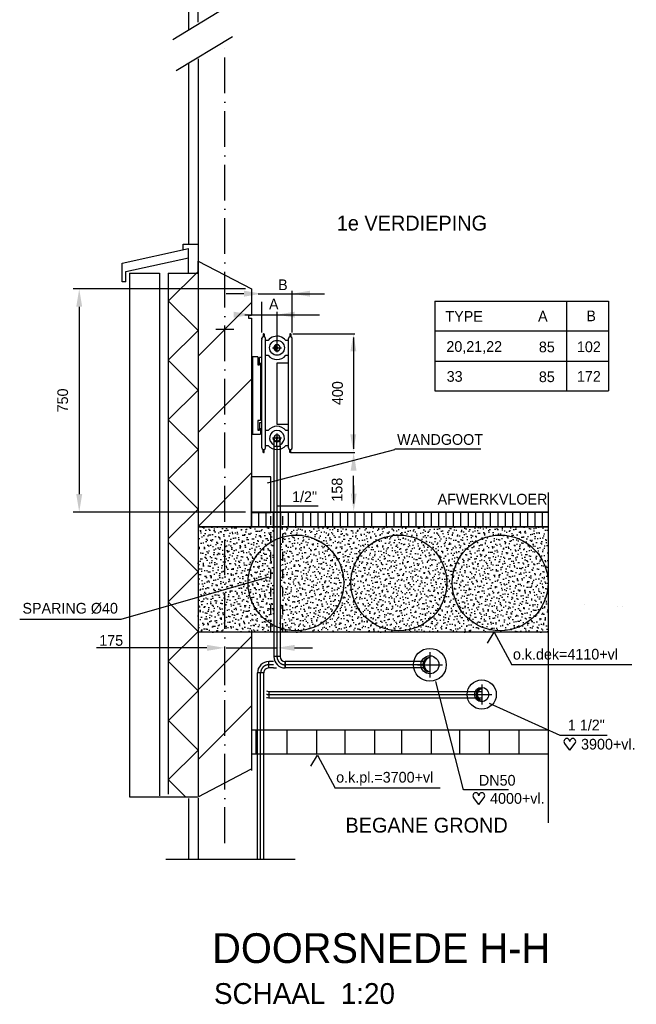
# Model space of a CAD drawing. Extents: x -39327 to 109237, y 358172 to 442272.
# Tile 11 of 96: x -7724 to 2647, y 408876 to 425425. Entities that reach past the tile are written whole.
import ezdxf

# ---------------------------------------------------------------- set-up
doc = ezdxf.new("R2010")
doc.units = 0
doc.header["$LTSCALE"] = 100
for name, pattern in [('2322107', [2000, 1000, 1000]), ('CENTER2', [11.25, 7.5, -1.25, 1.25, -1.25]), ('CENTER4', [5, 3.125, -0.625, 0.625, -0.625]), ('DASHDOT', [9, 6, -1.5, 0, -1.5]), ('DASHED', [3, 1.5, -1.5]), ('HIDDEN2', [4.7625, 3.175, -1.5875])]:
    doc.linetypes.add(name, pattern=pattern)
doc.layers.get('0').update_dxf_attribs({"linetype": 'CONTINUOUS'})
doc.layers.get('DEFPOINTS').update_dxf_attribs({"linetype": 'CONTINUOUS'})
for name, color, linetype in [('AL$7----_STRAMIEN', 1, 'DASHDOT'), ('BL$4----', 7, 'CONTINUOUS'), ('BOUW', 8, 'CONTINUOUS'), ('WL561---', 4, 'CONTINUOUS'), ('WL561---_AANVOER', 4, 'CONTINUOUS'), ('WL561---_HARTLIJN', 7, 'CONTINUOUS'), ('WL570---', 3, 'CONTINUOUS'), ('WL570---_HARTLIJN', 1, 'CONTINUOUS'), ('WL570---_RETOUR', 3, 'CONTINUOUS'), ('WM561---', 1, 'CONTINUOUS'), ('WM570---', 1, 'CONTINUOUS')]:
    doc.layers.add(name, color=color, linetype=linetype)
doc.styles.add('BURO-018', font='BUROFONT.shx', dxfattribs={"height": 180})
doc.styles.add('BURO-025', font='BUROFONT.shx', dxfattribs={"height": 250})
doc.styles.add('BURO-035', font='BUROFONT.shx', dxfattribs={"height": 350})
doc.styles.add('BURO-050', font='BUROFONT.shx', dxfattribs={"height": 500})
doc.dimstyles.new('CEES', dxfattribs={"dimscale": 100, "dimtxt": 3, "dimasz": 3, "dimexe": 1, "dimexo": 1, "dimgap": 1.5, "dimtad": 0, "dimdec": 0, "dimzin": 0, "dimtxsty": 'BURO-018', "dimcen": -3, "dimdle": 1.25, "dimclrd": 1, "dimclre": 1, "dimclrt": 1, "dimazin": 3, "dimtfac": 0.75, "dimtdec": 0, "dimtofl": 0, "dimtmove": 0, "dimatfit": 3, "dimtvp": 1.5, "dimtolj": 1, "dimtzin": 0})
pattern_1 = [(17, (241708.734, -1137914.75), (30.944946, 95.793131), [0, -97.92, -55.44, 0, -80.64]), (48, (241708.734, -1137914.746), (-22.098695, 97.4061994), [0, -96.96, 0, -98.88, 0, -79.68]), (71, (241708.734, -1137914.746), (-57.4938922, 80.715686), [0, -96, 0, -57.6, -78.96])]

# ---------------------------------------------------------------- blocks, each defined once
blk = doc.blocks.new('TR-L-15')
at = {"color": 0, "linetype": 'CONTINUOUS'}
for p, q in [((-0.5, 10.65), (0.5, 10.65)), ((-0.5, -10.65), (0.5, -10.65))]:
    blk.add_line(p, q, dxfattribs=at)
at = {"layer": 'WL561---_HARTLIJN', "linetype": 'CENTER2'}
blk.add_line((-0.5, 0), (0.5, 0), dxfattribs=at)
blk = doc.blocks.new('TR-B3-1-155A1B')
at = {"color": 0, "linetype": 'CONTINUOUS'}
for p, q in [((-27.5, 10.65), (-27.5, -10.65)), ((-10.65, 27.5), (10.65, 27.5))]:
    blk.add_line(p, q, dxfattribs=at)
for radius in [16.85, 38.15]:
    blk.add_arc((-27.5, 27.5), radius, 270, 0, dxfattribs=at)
at = {"layer": 'WL561---_HARTLIJN', "linetype": 'CENTER4'}
blk.add_arc((-27.5, 27.5), 27.5, 270, 0, dxfattribs=at)
blk = doc.blocks.new('TR-B3--1-155A1B')
at = {"color": 0, "linetype": 'CONTINUOUS'}
for p, q in [((-27.5, -10.65), (-27.5, 10.65)), ((-10.65, -27.5), (10.65, -27.5))]:
    blk.add_line(p, q, dxfattribs=at)
for radius in [38.15, 16.85]:
    blk.add_arc((-27.5, -27.5), radius, 0, 90, dxfattribs=at)
at = {"layer": 'WL561---_HARTLIJN', "linetype": 'CENTER4'}
blk.add_arc((-27.5, -27.5), 27.5, 0, 90, dxfattribs=at)
blk = doc.blocks.new('TR-LB1')
at = {"color": 0, "linetype": 'BYBLOCK'}
blk.add_line((0, 0.5), (0, -0.5), dxfattribs=at)
blk = doc.blocks.new('*D327')
at = {"color": 1, "linetype": 'BYBLOCK'}
for p, q in [((-43408, 313867), (-46306, 313867)), ((-46206, 313567), (-46206, 310417)), ((-43408, 310117), (-46306, 310117))]:
    blk.add_line(p, q, dxfattribs=at)
for points in [[(-46256, 313567), (-46156, 313567), (-46206, 313867)], [(-46256, 310417), (-46156, 310417), (-46206, 310117)]]:
    blk.add_solid(points, dxfattribs=at)
at = {"layer": 'DEFPOINTS', "color": 0, "linetype": 'BYBLOCK'}
for p in [(-43308, 313867), (-46206, 310117), (-43308, 310117)]:
    blk.add_point(p, dxfattribs=at)
at = {"color": 1, "linetype": 'BYBLOCK', "insert": (-46483, 311992), "char_height": 180, "attachment_point": 5, "rotation": 90, "style": 'BURO-018'}
blk.add_mtext('\\A1;750', dxfattribs=at)
blk = doc.blocks.new('TR-B3HSU-1-155A1B0')
at = {"color": 0, "linetype": 'CONTINUOUS'}
for p, q in [((0, 10.65), (-27.5, 10.65)), ((-27.5, 10.65), (-27.5, -10.65)), ((-27.5, -10.65), (0, -10.65))]:
    blk.add_line(p, q, dxfattribs=at)
at = {"layer": 'WL561---_HARTLIJN', "linetype": 'CENTER4'}
for p, q in [((-27.5, 0), (0, 0)), ((0, 14.91), (0, -14.91))]:
    blk.add_line(p, q, dxfattribs=at)
blk = doc.blocks.new('TR-LUZ')
at = {"color": 0, "linetype": 'HIDDEN2'}
for centre, radius, start, end in [((0, 0), 0.5, 90, 270), ((0, 0), 0.4, 90, 270), ((0.09, 0), 0.411, 103.2521, 256.7479), ((0, 0), 0.5, 270, 90)]:
    blk.add_arc(centre, radius, start, end, dxfattribs=at)
at = {"layer": 'WL570---_HARTLIJN', "linetype": 'CENTER4'}
for p, q in [((-0.7, 0), (0.7, 0)), ((0, 0.7), (0, -0.7))]:
    blk.add_line(p, q, dxfattribs=at)
blk = doc.blocks.new('TR-LIZ')
at = {"color": 0, "linetype": 'CONTINUOUS'}
blk.add_circle((0, 0), 0.5, dxfattribs=at)
for centre, radius, start, end in [((0, 0), 0.4, 90, 270), ((0.017, 0), 0.4, 92.4503, 267.5497), ((0.035, 0), 0.402, 95.0009, 264.9991), ((0.054, 0), 0.404, 97.6518, 262.3482), ((0.073, 0), 0.407, 100.4024, 259.5976), ((0.094, 0), 0.411, 103.2521, 256.7479)]:
    blk.add_arc(centre, radius, start, end, dxfattribs=at)
at = {"layer": 'WL570---_HARTLIJN', "linetype": 'CENTER4'}
for p, q in [((0, 0.7), (0, -0.7)), ((-0.7, 0), (0.7, 0))]:
    blk.add_line(p, q, dxfattribs=at)
blk = doc.blocks.new('HART')
at = {"color": 1}
for q in [(-39.7, 52.4), (39.7, 52.4)]:
    blk.add_line((0, 0), q, dxfattribs=at)
for centre, start, end in [((-22.1, 65.7), 0, 217.18669), ((22.1, 65.7), 322.81331, 180)]:
    blk.add_arc(centre, 22.1, start, end, dxfattribs=at)

msp = doc.modelspace()

# ---------------------------------------------------------------- hatches: boundary and pattern name
at = {"layer": 'WL570---'}
h = msp.add_hatch(dxfattribs=at)
h.set_pattern_fill('GESTORT', color=8, scale=6, style=0, pattern_type=2)
h.set_pattern_definition(pattern_1)
h.paths.add_polyline_path([(-4724.6, 415132.2), (-3450.3, 415132.2), (-3450.3, 415244.2, -0.2795122), (-3883.1, 415958.1, -0.2795122), (-3450.3, 416671.9), (-3450.3, 416899.8), (-4724.6, 416899.8)])
h = msp.add_hatch(dxfattribs=at)
h.set_pattern_fill('GESTORT', color=8, scale=6, style=0, pattern_type=2)
h.set_pattern_definition(pattern_1)
h.paths.add_polyline_path([(-3343.8, 415198.1, 0.5165145), (-2273.1, 415958.1, 0.5165145), (-3343.8, 416718)], flags=16)
h.paths.add_polyline_path([(-2273.1, 415958.1, -0.5165145), (-3343.8, 415198.1), (-3343.8, 415132.2), (1170.5, 415132.2), (1170.5, 416899.8), (-3343.8, 416899.8), (-3343.8, 416718, -0.5165145)])
h.paths.add_polyline_path([(-542.4, 415958.1, -1), (-2152.4, 415958.1, -1)], flags=16)
h.paths.add_polyline_path([(1161.6, 415958.1, -1), (-448.4, 415958.1, -1)], flags=16)
h.paths.add_polyline_path([(1161.6, 415958.1, 1), (-448.4, 415958.1, 1)], flags=0)
h.paths.add_polyline_path([(-542.4, 415958.1, 1), (-2152.4, 415958.1, 1)], flags=0)
h = msp.add_hatch(dxfattribs=at)
h.set_pattern_fill('GESTORT', color=8, scale=6, style=0, pattern_type=2)
h.set_pattern_definition(pattern_1)
h.paths.add_polyline_path([(-3450.3, 416671.9, 0.2795122), (-3883.1, 415958.1, 0.2795122), (-3450.3, 415244.2)])

# ---------------------------------------------------------------- linework, layer by layer
at = {"color": 1, "linetype": 'BYBLOCK'}
for p, q in [((-3142, 420165.6), (-3142, 420869.5)), ((-3952, 420819.2), (-4252, 420819.2)), ((-3711.7, 420819.2), (-2597.4, 420819.2)), ((-3652, 420165.6), (-3652, 420683.6)), ((-3938, 420466.7), (-2684.3, 420466.7)), ((-3397, 420512.1), (-3397, 419966.8)), ((-4124.6, 420216.7), (-4424.6, 420216.7)), ((-3130.1, 420145.6), (-2087.6, 420145.6)), ((-2107.6, 420085.6), (-2107.6, 418209.8)), ((-3164.1, 418149.8), (-2087.6, 418149.8)), ((-2107.9, 417460.6), (-2107.9, 417760.6)), ((-3397, 417581.7), (-3397, 417036.5)), ((-2107.9, 417593.9), (-2107.9, 417293.9)), ((-3062, 417149.8), (-2529.9, 417149.8)), ((-4574.6, 414866.9), (-6434.6, 414866.9)), ((-4274.6, 414240.2), (-4274.6, 414812.6)), ((-3099.6, 414866.9), (-2799.6, 414866.9))]:
    msp.add_line(p, q, dxfattribs=at)
at = {"color": 0, "linetype": 'HIDDEN2'}
msp.add_arc((-3397, 418395), 53.2, 180, 360, dxfattribs=at)
at = {"color": 1, "linetype": 'BYBLOCK'}
for points in [[(-3952, 420869.2), (-3952, 420769.2), (-3652, 420819.2)], [(-2842, 420869.2), (-2842, 420769.2), (-3142, 420819.2)], [(-4124.6, 420516.7), (-4124.6, 420416.7), (-3824.6, 420466.7)], [(-3097, 420516.7), (-3097, 420416.7), (-3397, 420466.7)], [(-2161.7, 419848.1), (-2061.7, 419848.1), (-2111.7, 420148.1)], [(-2163.5, 418457.4), (-2063.5, 418457.4), (-2113.5, 418157.4)], [(-2157.9, 417843.9), (-2057.9, 417843.9), (-2107.9, 418143.9)], [(-2156.3, 417460.6), (-2056.3, 417460.6), (-2106.3, 417160.6)], [(-4574.6, 414916.9), (-4574.6, 414816.9), (-4274.6, 414866.9)], [(-3099.6, 414916.9), (-3099.6, 414816.9), (-3399.6, 414866.9)]]:
    msp.add_solid(points, dxfattribs=at)
at = {"layer": 'AL$7----_STRAMIEN', "color": 1}
msp.add_line((-4274.6, 411586.7), (-4274.6, 425061.3), dxfattribs=at)
at = {"layer": 'AL$7----_STRAMIEN', "color": 2, "linetype": 'DASHED'}
for p, q in [((-3499.6, 415131.8), (-3499.6, 417149.4)), ((-3299.6, 415131.8), (-3299.6, 417149.4))]:
    msp.add_line(p, q, dxfattribs=at)
at = {"layer": 'BL$4----', "color": 8, "linetype": 'CONTINUOUS'}
for p, q in [((-4884.9, 428400.9), (-4884.9, 425261.8)), ((-4724.6, 428457.4), (-4727.7, 425380.8)), ((-5150.3, 425091.2), (-4147.4, 425700.3)), ((-5092.2, 424568.7), (-4147.4, 425142.5)), ((-4886.8, 424701), (-4886.8, 421664.1)), ((-4724.6, 424769.1), (-4724.6, 412376.9)), ((-6000.6, 421330.4), (-4884.9, 421578.2)), ((-4974.9, 421649.4), (-4732, 421649.4)), ((-4974.9, 421559.4), (-4974.9, 421649.4)), ((-4884.9, 421424.6), (-4884.9, 421578.2)), ((-5937.7, 421190.7), (-4884.9, 421424.6)), ((-4884.9, 421163.8), (-4884.9, 421424.6)), ((-4724.6, 421368), (-3824.6, 420899.8)), ((-4724.6, 421163), (-4724.6, 421368)), ((-6000.6, 421019.9), (-6000.6, 421330.4)), ((-5937.7, 421019.9), (-5937.7, 421190.7)), ((-4724.6, 421193.3), (-5224.6, 420693.3)), ((-5937.7, 421019.9), (-6000.6, 421019.9)), ((-5874.6, 421164.9), (-5374.6, 421164.1)), ((-5874.6, 421164.9), (-5874.6, 415574.8)), ((-5374.6, 421164.1), (-5374.6, 412376.9)), ((-5224.6, 421163.8), (-5224.6, 412408.3)), ((-5224.6, 421163.8), (-4724.6, 421163)), ((-3824.6, 420899.8), (-3824.6, 420458)), ((-5224.6, 420699.8), (-4724.6, 420199.8)), ((-740.2, 420694.3), (2181.4, 420694.3)), ((-740.2, 420694.3), (-740.2, 419184.1)), ((1471.4, 420694.3), (1471.4, 419184.1)), ((2181.4, 420694.3), (2181.4, 419184.1)), ((-4724.6, 419770.8), (-3824.6, 420670.8)), ((-3874.6, 420458), (-3874.6, 420408)), ((-3874.6, 420458), (-3824.6, 420458)), ((-3874.6, 420408), (-3824.6, 420408)), ((-3824.6, 420408), (-3824.6, 416914)), ((-4724.6, 420199.8), (-5224.6, 419699.8)), ((-740.2, 420194.3), (2181.4, 420194.3)), ((-5224.6, 419699.8), (-4724.6, 419199.8)), ((-740.2, 419684.1), (2181.4, 419684.1)), ((-4724.6, 418485.3), (-3824.6, 419385.3)), ((-4724.6, 419199.8), (-5224.6, 418699.8)), ((-740.2, 419184.1), (2181.4, 419184.1)), ((-5224.6, 418699.8), (-4724.6, 418199.8)), ((-4724.6, 418199.8), (-5224.6, 417699.8)), ((-4724.6, 416907.6), (-3824.6, 417807.6)), ((-5224.6, 417699.8), (-4724.6, 417199.8)), ((1170.5, 414407.4), (1170.5, 417475.5)), ((-4724.6, 417199.8), (-5224.6, 416699.8)), ((1170.5, 417149.8), (-3824.6, 417149.8)), ((-3824.6, 417149.8), (-3824.6, 416899.8)), ((-3824.6, 416899.8), (-3824.6, 417149.8)), ((1170.5, 416899.8), (-4724.6, 416899.8)), ((-5224.6, 416642.8), (-4724.6, 416142.8)), ((1170.5, 411927), (1170.5, 416500.1)), ((-4724.6, 416142.8), (-5224.6, 415642.8)), ((-5874.6, 415574.8), (-5874.6, 412364.8)), ((-5224.6, 415642.8), (-4724.6, 415142.8)), ((-4724.6, 415142.8), (-5224.6, 414642.8)), ((-4724.6, 414158.5), (-3824.6, 415058.5)), ((-3824.6, 415169.9), (-3824.6, 412803)), ((-5224.6, 414642.8), (-4724.6, 414142.8)), ((-4724.6, 414142.8), (-5224.6, 413642.8)), ((-4724.6, 412991.8), (-3824.6, 413891.8)), ((-5224.6, 413649.3), (-4724.6, 413149.3)), ((-4724.6, 413149.3), (-5224.6, 412649.3)), ((-4724.6, 412364.8), (-3824.6, 412833)), ((-5224.6, 412655.8), (-4933.6, 412364.8)), ((-5874.6, 412364.8), (-4724.6, 412364.8)), ((-4886.8, 412336.8), (-4886.8, 411316.2)), ((-4724.6, 412342), (-4724.6, 411316.2)), ((-5267.8, 411316.2), (-3088.7, 411316.2))]:
    msp.add_line(p, q, dxfattribs=at)
at = {"layer": 'BOUW'}
for p, q in [((-3814.2, 417149.8), (1170.5, 417149.8)), ((-4724.6, 416899.8), (1170.5, 416899.8)), ((1170.5, 415132.2), (-4724.6, 415132.2)), ((1170.5, 413482.2), (-3824.6, 413482.2)), ((-3748.4, 413079.6), (-3748.4, 413483.6)), ((-3225.2, 413079.6), (-3225.2, 413483.6)), ((-2725.8, 413079.6), (-2725.8, 413483.6)), ((-2250.3, 413079.6), (-2250.3, 413483.6)), ((-1750.9, 413079.6), (-1750.9, 413483.6)), ((-1299.1, 413079.6), (-1299.1, 413483.6)), ((-799.7, 413079.6), (-799.7, 413483.6)), ((-324.1, 413079.6), (-324.1, 413483.6)), ((175.3, 413079.6), (175.3, 413483.6)), ((674.7, 413079.6), (674.7, 413483.6)), ((1170.5, 413082.2), (-3824.6, 413082.2))]:
    msp.add_line(p, q, dxfattribs=at)
for centre in [(-3078.1, 415958.1), (-1347.4, 415958.1), (356.6, 415958.1)]:
    msp.add_circle(centre, 805, dxfattribs=at)
at = {"layer": 'DEFPOINTS', "color": 0, "linetype": 'BYBLOCK'}
for p in [(-3824.6, 420206), (-3150.1, 420145.6), (-3142, 420065.6), (-3824.6, 419909.6), (-3184.1, 418149.8), (-3162, 418149.8), (-2113.5, 417907.4), (-3162, 417149.8), (-2629.9, 417149.8), (-4274.6, 414712.6), (-4274.6, 414140.2), (-3399.6, 414140.2)]:
    msp.add_point(p, dxfattribs=at)
at = {"layer": 'WL561---', "color": 1}
for p, q in [((-3556, 417638.2), (-1414.2, 418201.4)), ((-1414.2, 418209.7), (31.9, 418209.7))]:
    msp.add_line(p, q, dxfattribs=at)
at = {"layer": 'WL561---', "color": 3}
for p, q in [((-3499.6, 417740.1), (-3824.9, 417740.1)), ((-3824.6, 417143.5), (-3824.6, 417740.1)), ((-3499.6, 417143.5), (-3499.6, 417740.1)), ((-3824.6, 417143.5), (-3499.6, 417143.5))]:
    msp.add_line(p, q, dxfattribs=at)
at = {"layer": 'WL561---', "linetype": '2322107'}
msp.add_line((-3454.1, 414528.9), (-3405.2, 414528.9), dxfattribs=at)
at = {"layer": 'WL561---_AANVOER', "color": 1, "linetype": '2322107'}
for p, q in [((-6015.8, 415347), (-3535.5, 416063.2)), ((-7724.5, 415347), (-6015.8, 415347)), ((-3399.6, 414859.7), (-4251.2, 414859.7)), ((-257.5, 412480), (-724.9, 414300.8)), ((1367.4, 413391.4), (178.4, 413929.1))]:
    msp.add_line(p, q, dxfattribs=at)
at = {"layer": 'WL561---_AANVOER', "linetype": '2322107'}
msp.add_line((-3534.5, 414135.4), (-3534.5, 414028.9), dxfattribs=at)
at = {"layer": 'WL561---_AANVOER', "color": 8}
for centre, radius in [((-824.6, 414582.2), 275.8), ((46.2, 414082.2), 245.8)]:
    msp.add_circle(centre, radius, dxfattribs=at)
at = {"layer": 'WL561---_AANVOER', "linetype": '2322107'}
for centre, radius, start, end in [((-3397, 418395), 53.2, 0, 180), ((-3534.5, 414219.7), 84.2, 243.131, 270), ((-3534.5, 414219.7), 190.8, 258.48543, 270)]:
    msp.add_arc(centre, radius, start, end, dxfattribs=at)
at = {"layer": 'WL561---_HARTLIJN', "linetype": 'CENTER4'}
msp.add_arc((-3534.5, 414219.7), 137.5, 253.92333, 270, dxfattribs=at)
at = {"layer": 'WL570---'}
for p, q in [((-3652, 420065.6), (-3652, 420050.2)), ((-3652, 418230.2), (-3652, 420049.8)), ((-3622, 420145.6), (-3632, 420145.6)), ((-3632, 420145.6), (-3612, 420145.6)), ((-3632, 420145.6), (-3632, 420093.9)), ((-3612, 420145.6), (-3612, 420093.9)), ((-3592, 419986.1), (-3592, 420065.6)), ((-3547.3, 420034.3), (-3591.4, 420034.3)), ((-3201.8, 420034.3), (-3246.8, 420034.3)), ((-3202, 418229.8), (-3202, 420065.6)), ((-3182, 420145.6), (-3182, 420093.9)), ((-3182, 420145.6), (-3162, 420145.6)), ((-3172, 420145.6), (-3182, 420145.6)), ((-3162, 420145.6), (-3162, 420093.9)), ((-3142, 418229.8), (-3142, 420065.6)), ((-3592, 418230.2), (-3592, 419991.2)), ((-3810.7, 419756.1), (-3810.7, 418457.6)), ((-3718.7, 419756.1), (-3810.7, 419756.1)), ((-3718.7, 419756.1), (-3718.7, 419623.6)), ((-3692, 419647.7), (-3692, 419747.7)), ((-3652, 419747.7), (-3692, 419747.7)), ((-3591.4, 419783.7), (-3546.2, 419783.7)), ((-3247.8, 419783.7), (-3201.8, 419783.7)), ((-3718.7, 419623.6), (-3691.8, 419623.6)), ((-3652, 419647.7), (-3692, 419647.7)), ((-3691.8, 419623.6), (-3691.8, 419647.7)), ((-3672, 419647.7), (-3672, 418688.3)), ((-3395.2, 418619.7), (-3395.2, 419659.5)), ((-3395.2, 419659.5), (-3202, 419659.5)), ((-3718.7, 418688.3), (-3718.7, 418523.6)), ((-3672, 418688.3), (-3718.7, 418688.3)), ((-3692, 418647.7), (-3692, 418547.7)), ((-3652, 418647.7), (-3692, 418647.7)), ((-3652, 418547.7), (-3692, 418547.7)), ((-3691.9, 418523.6), (-3691.9, 418547.7)), ((-3672, 418547.7), (-3672, 418457.6)), ((-3202, 418619.7), (-3395.2, 418619.7)), ((-3810.7, 418457.6), (-3672, 418457.6)), ((-3718.7, 418523.6), (-3691.9, 418523.6)), ((-3547.3, 418519.6), (-3591.4, 418519.6)), ((-3201.8, 418519.6), (-3246.8, 418519.6)), ((-3632, 418149.8), (-3632, 418201.5)), ((-3612, 418149.8), (-3612, 418201.5)), ((-3591.4, 418269.1), (-3546.2, 418269.1)), ((-3247.8, 418269.1), (-3201.8, 418269.1)), ((-3182, 418149.8), (-3182, 418201.5)), ((-3162, 418149.8), (-3162, 418201.5)), ((-3612, 418149.8), (-3632, 418149.8)), ((-3622, 418149.8), (-3612, 418149.8)), ((-3162, 418149.8), (-3182, 418149.8)), ((-3172, 418149.8), (-3162, 418149.8))]:
    msp.add_line(p, q, dxfattribs=at)
at = {"layer": 'WL570---', "color": 8, "linetype": 'CONTINUOUS'}
for p, q in [((-3704.8, 416899.8), (-3704.8, 417149.8)), ((-3579.8, 416899.8), (-3579.8, 417149.8)), ((-3454.8, 416899.8), (-3454.8, 417149.8)), ((-3329.8, 416899.8), (-3329.8, 417149.8)), ((-3204.8, 416899.8), (-3204.8, 417149.8)), ((-3079.8, 416899.8), (-3079.8, 417149.8)), ((-2954.8, 416899.8), (-2954.8, 417149.8)), ((-2829.8, 416899.8), (-2829.8, 417149.8)), ((-2704.8, 416899.8), (-2704.8, 417149.8)), ((-2579.8, 416899.8), (-2579.8, 417149.8)), ((-2454.8, 416899.8), (-2454.8, 417149.8)), ((-2329.8, 416899.8), (-2329.8, 417149.8)), ((-2204.8, 416899.8), (-2204.8, 417149.8)), ((-2079.8, 416899.8), (-2079.8, 417149.8)), ((-1928.4, 416899.8), (-1928.4, 417149.8)), ((-1803.4, 416899.8), (-1803.4, 417149.8)), ((-1553.4, 416899.8), (-1553.4, 417149.8)), ((-1428.4, 416899.8), (-1428.4, 417149.8)), ((-1303.4, 416899.8), (-1303.4, 417149.8)), ((-1178.4, 416899.8), (-1178.4, 417149.8)), ((-1053.4, 416899.8), (-1053.4, 417149.8)), ((-925.4, 416899.8), (-925.4, 417149.8)), ((-800.4, 416899.8), (-800.4, 417149.8)), ((-675.4, 416899.8), (-675.4, 417149.8)), ((-550.4, 416899.8), (-550.4, 417149.8)), ((-428.4, 416899.8), (-428.4, 417149.8)), ((-303.4, 416899.8), (-303.4, 417149.8)), ((-178.4, 416899.8), (-178.4, 417149.8)), ((-53.4, 416899.8), (-53.4, 417149.8)), ((71.6, 416899.8), (71.6, 417149.8)), ((196.6, 416899.8), (196.6, 417149.8)), ((321.6, 416899.8), (321.6, 417149.8)), ((446.6, 416899.8), (446.6, 417149.8)), ((571.6, 416899.8), (571.6, 417149.8)), ((696.6, 416899.8), (696.6, 417149.8)), ((821.6, 416899.8), (821.6, 417149.8)), ((946.6, 416899.8), (946.6, 417149.8)), ((1071.6, 416899.8), (1071.6, 417149.8)), ((-5107, 415587.9), (-5107, 415587.9)), ((-5087.7, 415570.7), (-5087.7, 415570.7)), ((1774.5, 415602.8), (1774.5, 415602.8)), ((2327.2, 415567.4), (2327.2, 415567.4)), ((2416.6, 415567.6), (2416.6, 415567.6))]:
    msp.add_line(p, q, dxfattribs=at)
at = {"layer": 'WL570---', "const_width": 23.8}
for points in [[(-3410.1, 419909.6, 1), (-3383.9, 419909.6, 1)], [(-3410.1, 418395, 1), (-3383.9, 418395, 1)]]:
    msp.add_lwpolyline(points, format="xyb", close=True, dxfattribs=at)
at = {"layer": 'WL570---'}
msp.add_circle((-3397, 419909.6), 125, dxfattribs=at)
for centre, radius, start, end in [((-3622, 420065.6), 30, 109.47122, 180), ((-3622, 420065.6), 30, 0, 70.52878), ((-3397, 419909.6), 195.2, 106.60832, 140.31947), ((-3397, 419909.6), 195.2, 75.32931, 106.60832), ((-3397, 419909.6), 195.2, 39.68053, 75.32931), ((-3172, 420065.6), 30, 109.47122, 180), ((-3172, 420065.6), 30, 0, 70.52878), ((-3397, 419909.6), 195.2, 220.15037, 319.84963), ((-3397, 418395), 195.2, 39.68053, 140.31947), ((-3397, 418395), 125, 295.08565, 245.04885), ((-3397, 418395), 67.2, 180, 0), ((-3622, 418229.8), 30, 180, 250.52878), ((-3622, 418229.8), 30, 289.47122, 0), ((-3397, 418395), 195.2, 220.15037, 319.84963), ((-3172, 418229.8), 30, 180, 250.52878), ((-3172, 418229.8), 30, 289.47122, 0)]:
    msp.add_arc(centre, radius, start, end, dxfattribs=at)
for p in [(-3652, 420065.6), (-3397, 419909.6)]:
    msp.add_point(p, dxfattribs=at)
at = {"layer": 'WL570---_HARTLIJN', "linetype": 'CENTER4'}
for p, q in [((-3471.6, 418395), (-3322.5, 418395)), ((-3397, 418469.5), (-3397, 418320.4))]:
    msp.add_line(p, q, dxfattribs=at)
at = {"layer": 'WM561---'}
for p, q in [((2570.8, 414579), (555, 414579)), ((-650.6, 412511.2), (-2417.5, 412511.2))]:
    msp.add_line(p, q, dxfattribs=at)
at = {"layer": 'WM570---'}
for p, q in [((-3401.8, 417254), (-2704.6, 417254)), ((145.5, 414947.7), (257.5, 415132.2)), ((257.5, 415132.2), (555, 414579)), ((2154.9, 413391.4), (1367.4, 413391.4)), ((-2827, 412879.8), (-2715, 413064.3)), ((-2715, 413064.3), (-2417.5, 412511.2)), ((498.2, 412480), (-257.5, 412480))]:
    msp.add_line(p, q, dxfattribs=at)

# ---------------------------------------------------------------- block references
at = {"layer": 'WL561---_AANVOER', "color": 1, "linetype": '2322107', "xscale": 106.5, "yscale": 106.5, "zscale": 106.5}
msp.add_blockref('TR-LUZ', (-3397, 419909.6), dxfattribs=at)
at = {"layer": 'WL561---_AANVOER', "linetype": '2322107'}
for name, p, xscale, yscale, zscale, rotation in [('TR-B3HSU-1-155A1B0', (-3397, 418395), 5, 5, 5, 90), ('TR-L-15', (-3397, 416487.1), 3534.931905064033, 5, 5, 270), ('TR-B3-1-155A1B', (-3672, 414582.2), 5, 5, 5, 180), ('TR-L-15', (-3494.3, 414582.2), 80.35625132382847, 5, 5, 180), ('TR-B3--1-155A1B', (-3397, 414582.2), 5, 5, 5, 180), ('TR-L-15', (-2099.3, 414582.2), 2318.275100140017, 5, 5, 180), ('TR-LB1', (-3258.4, 414582.2), 106.5, 106.5, 106.5, 180), ('TR-L-15', (-3672, 412880.4), 3128.445625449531, 5, 5, 90.00000000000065)]:
    msp.add_blockref(name, p, dxfattribs=dict(at, xscale=xscale, yscale=yscale, zscale=zscale, rotation=rotation))
for name, p, xscale, yscale, zscale in [('TR-LIZ', (-824.6, 414582.2), 301.5, 301.5, 301.5), ('TR-LIZ', (46.2, 414082.2), 241.5000000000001, 241.5000000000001, 241.5000000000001), ('TR-L-15', (-1745, 414082.2), 3588.654453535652, 5, 5)]:
    msp.add_blockref(name, p, dxfattribs=dict(at, xscale=xscale, yscale=yscale, zscale=zscale))
at = {"layer": 'WM570---', "xscale": 2.25, "yscale": 2.25, "zscale": 2.25}
for p in [(1528, 413145.5), (-2.3, 412234.1)]:
    msp.add_blockref('HART', p, dxfattribs=at)

# ---------------------------------------------------------------- texts
at = {"color": 1, "linetype": 'BYBLOCK', "char_height": 180, "attachment_point": 5, "rotation": 90, "style": 'BURO-018'}
for s, insert in [('\\A1;400', (-2377.7, 419147.7)), ('158', (-2385.3, 417524.8))]:
    msp.add_mtext(s, dxfattribs=dict(at, insert=insert))
at = {"color": 1, "linetype": 'BYBLOCK', "insert": (-6185.1, 414989.9), "char_height": 180, "attachment_point": 5, "style": 'BURO-018'}
msp.add_mtext('\\A1;175', dxfattribs=at)
at = {"layer": 'BL$4----', "color": 1, "style": 'BURO-018'}
for s, p in [('B', (-3378, 420879.4)), ('A', (-3531.2, 420554.7)), ('TYPE', (-563.5, 420347.7)), ('A', (994.4, 420351.7)), ('B', (1806.9, 420356.4)), ('20,21,22', (-548, 419841.9)), ('85', (1008, 419834.6)), ('102', (1648, 419836.9)), ('33', (-542.8, 419338.7)), ('85', (1008, 419332.9)), ('172', (1648, 419339.3))]:
    msp.add_text(s, height=180, dxfattribs=at).set_placement(p)
at = {"layer": 'WL561---', "color": 1, "style": 'BURO-018'}
msp.add_text('WANDGOOT', height=180, dxfattribs=at).set_placement((-1376.5, 418279))
at = {"layer": 'WL561---_AANVOER', "color": 2, "linetype": '2322107', "style": 'BURO-025'}
for s, p in [('1e VERDIEPING', (-2391, 421880.9)), ('BEGANE GROND', (-2245.7, 411761.3))]:
    msp.add_text(s, height=250, dxfattribs=at).set_placement(p)
at = {"layer": 'WL561---_AANVOER', "color": 1, "linetype": '2322107', "style": 'BURO-018'}
msp.add_text('SPARING %%C40', height=180, dxfattribs=at).set_placement((-7677.9, 415442.5))
at = {"layer": 'WL570---', "color": 1, "linetype": 'CONTINUOUS', "style": 'BURO-018'}
msp.add_text('AFWERKVLOER', height=180, dxfattribs=at).set_placement((-695.1, 417276))
at = {"layer": 'WL570---_RETOUR', "color": 4, "style": 'BURO-050'}
msp.add_text('DOORSNEDE H-H', height=500, dxfattribs=at).set_placement((-4486.4, 409570))
at = {"layer": 'WL570---_RETOUR', "color": 3, "style": 'BURO-035'}
msp.add_text('SCHAAL  1:20', height=350, dxfattribs=at).set_placement((-4456.4, 408881.8))
at = {"layer": 'WM561---', "color": 1, "style": 'BURO-018'}
for s, p in [('o.k.dek=4110+vl', (571.3, 414670.1)), ('o.k.pl.=3700+vl', (-2401.2, 412602.2))]:
    msp.add_text(s, height=180, dxfattribs=at).set_placement(p)
at = {"layer": 'WM570---', "color": 1, "style": 'BURO-018'}
for s, p in [('1/2"', (-3142.5, 417317.8)), ('1 1/2"', (1496, 413479.1)), ('3900+vl.', (1717.4, 413157.7)), ('DN50', (-0.3, 412550.7)), ('4000+vl.', (187.1, 412246.3))]:
    msp.add_text(s, height=180, dxfattribs=at).set_placement(p)

# ---------------------------------------------------------------- dimensions: what is measured, and where the dimension line sits
at = {"layer": 'WL561---'}
dim = msp.add_linear_dim(base=(-6723, 417149.8), p1=(-3824.6, 420899.8), p2=(-3824.6, 417149.8), angle=90, text='750', dimstyle='CEES', dxfattribs=at)
dim.commit()
dim.dimension.update_dxf_attribs({"geometry": '*D327', "text_midpoint": (-7000.4, 419024.8), "insert": (39483.1, 107033.1)})

doc.saveas('drawing.dxf')
